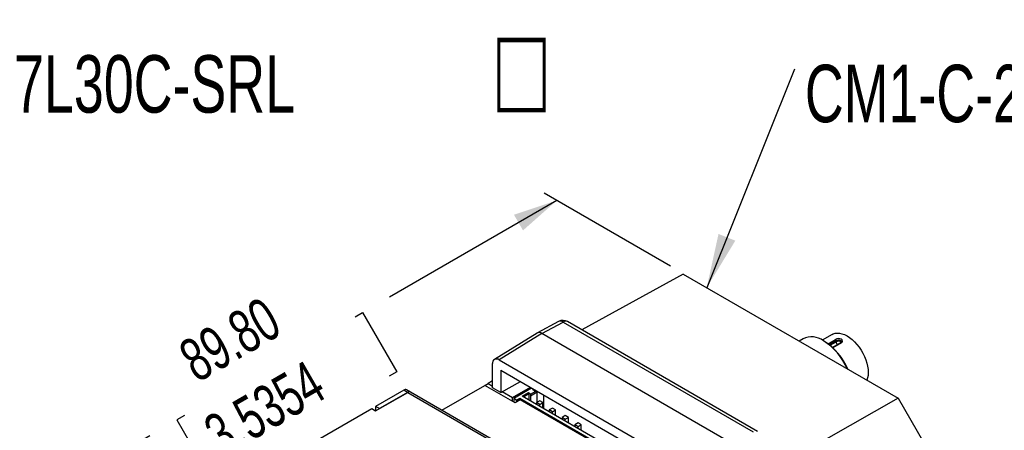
# Model space of a CAD drawing. Extents: x 11 to 421, y 5 to 275.
# Tile 9 of 16: x 137 to 191, y 141 to 163. Entities that reach past the tile are written whole.
import ezdxf
from ezdxf.enums import TextEntityAlignment as Align

# ---------------------------------------------------------------- set-up
doc = ezdxf.new("R2010")
doc.units = 0
doc.layers.get('0').update_dxf_attribs({"linetype": 'CONTINUOUS'})
doc.dimstyles.new('SLDDIMSTYLE3', dxfattribs={"dimtxt": 2.38125, "dimasz": 3, "dimexe": 0, "dimexo": 0.0625, "dimgap": 0.595313, "dimtad": 0, "dimlfac": 2, "dimrnd": 1e-09, "dimzin": 4, "dimsah": 1, "dimcen": 0.09, "dimazin": 3, "dimtfac": 1, "dimtofl": 0, "dimtmove": 0, "dimatfit": 3})

# ---------------------------------------------------------------- blocks, each defined once
blk = doc.blocks.new('SW_NOTE_7')
at = {"color": 0, "linetype": 'CONTINUOUS'}
blk.add_line((4.942, 13.958), (0, 0), dxfattribs=at)
blk.add_solid([(0, 0), (1.473, 2.661), (0.53, 2.995)], dxfattribs=at)
at = {"color": 0, "linetype": 'CONTINUOUS', "width": 0.7}
for s, height, p in [('□', 4.763, (44.206, 9.647)), ('CM1-C-17L30C-SRL', 3.175, (5.453, 10.114))]:
    blk.add_text(s, height=height, dxfattribs=at).set_placement(p, align=Align.BOTTOM_LEFT)
blk = doc.blocks.new('_D_10')
at = {"color": 7, "linetype": 'CONTINUOUS'}
for p, q in [((172.617, 149.704), (165.631, 153.737)), ((166.338, 153.329), (157.093, 147.991)), ((155.183, 146.889), (155.601, 147.13)), ((155.601, 147.13), (157.493, 143.854)), ((157.493, 143.854), (157.075, 143.612)), ((145.759, 141.448), (145.341, 141.207)), ((145.341, 141.207), (147.232, 137.93)), ((134.589, 135), (143.849, 140.346)), ((147.232, 137.93), (147.65, 138.172)), ((138.5, 132.743), (133.882, 135.408))]:
    blk.add_line(p, q, dxfattribs=at)
for points in [[(166.338, 153.329), (163.967, 152.537), (164.467, 151.671)], [(134.589, 135), (136.961, 135.792), (136.461, 136.658)]]:
    blk.add_solid(points, dxfattribs=at)
at = {"color": 7, "linetype": 'CONTINUOUS', "width": 0.7}
for s, p in [('89.80', (146.802, 142.608, -4.629)), ('3.5354', (148.173, 138.473, -4.629))]:
    blk.add_text(s, height=2.3813, rotation=29.9973, dxfattribs=at).set_placement(p, align=Align.BOTTOM_LEFT)
blk = doc.blocks.new('SW_NOTE_9')
at = {"color": 0, "linetype": 'CONTINUOUS'}
blk.add_line((4.844, 12.079), (0, 0), dxfattribs=at)
blk.add_solid([(0, 0), (1.581, 2.598), (0.652, 2.971)], dxfattribs=at)
at = {"color": 0, "linetype": 'CONTINUOUS', "width": 0.7}
for s, height, p in [('□', 4.763, (44.331, 7.723)), ('CM1-C-23S30C-SRL', 3.175, (5.425, 8.19))]:
    blk.add_text(s, height=height, dxfattribs=at).set_placement(p, align=Align.BOTTOM_LEFT)

msp = doc.modelspace()

# ---------------------------------------------------------------- linework, layer by layer
at = {"color": 7, "linetype": 'CONTINUOUS'}
for p, q in [((173.3242, 149.2549), (167.7162, 146.1761)), ((173.3242, 149.2549), (185.2052, 142.3961)), ((166.4372, 146.6409), (165.2592, 146.0075)), ((165.5047, 145.9803), (166.6801, 146.6123)), ((166.6801, 146.6123), (177.1892, 140.5455)), ((177.433, 140.5668), (166.9239, 146.6335)), ((165.2505, 146.0025), (162.8883, 144.5419)), ((165.5047, 145.9803), (163.1425, 144.5197)), ((176.0541, 139.8903), (165.5047, 145.9803)), ((181.5511, 145.9254), (181.0078, 145.6118)), ((179.9429, 145.6899), (179.7213, 145.5619)), ((181.1388, 145.5375), (181.0681, 145.5783)), ((182.0338, 145.4665), (181.5818, 145.2055)), ((181.7749, 145.5172), (181.7749, 145.5858)), ((182.0628, 145.4601), (182.0578, 145.4634)), ((162.789, 142.9835), (162.789, 144.3156)), ((163.1425, 144.5197), (173.608, 138.4781)), ((163.2354, 143.9506), (173.5151, 138.0163)), ((163.2354, 143.9506), (163.2354, 142.7258)), ((162.3649, 143.1091), (162.5416, 143.2111)), ((162.789, 143.354), (162.5416, 143.2111)), ((162.5416, 143.2111), (162.789, 143.0683)), ((163.2354, 142.7258), (164.334, 143.3164)), ((157.8747, 142.8484), (156.3191, 141.9504)), ((156.3226, 141.7034), (158.0939, 142.726)), ((158.0869, 142.726), (156.5312, 141.8279)), ((158.0869, 142.726), (157.8747, 142.8484)), ((158.2404, 142.7429), (158.0283, 142.8653)), ((158.0939, 142.726), (167.4914, 137.3009)), ((167.6414, 137.3158), (158.2439, 142.7408)), ((159.9854, 141.7355), (162.3649, 143.1091)), ((164.0266, 142.1498), (162.3649, 143.1091)), ((163.2354, 142.7258), (162.789, 142.9835)), ((163.3115, 142.7667), (163.8851, 142.4356)), ((163.8851, 142.4356), (164.8725, 143.0055)), ((164.9432, 142.9647), (163.9559, 142.3947)), ((164.4155, 142.5172), (164.762, 142.7172)), ((164.4862, 142.4764), (164.7973, 142.656)), ((164.762, 142.7172), (164.8822, 142.6478)), ((164.7973, 142.656), (164.762, 142.7172)), ((164.7973, 142.656), (164.7973, 142.2968)), ((164.8822, 142.6233), (165.1791, 142.7948)), ((164.8822, 142.5417), (165.2499, 142.7539)), ((164.8822, 142.6478), (164.8822, 142.6233)), ((164.8822, 142.6233), (164.8822, 142.5417)), ((165.0165, 142.8642), (165.067, 142.8933)), ((165.1367, 142.7948), (165.0165, 142.8642)), ((165.0872, 142.8233), (165.1377, 142.8525)), ((165.1791, 142.7948), (165.1367, 142.7948)), ((165.2499, 142.7539), (165.1791, 142.7948)), ((165.2499, 142.1824), (165.2499, 142.7539)), ((165.5999, 142.5856), (165.5999, 141.8335)), ((163.8851, 142.2314), (163.8851, 142.4356)), ((164.115, 142.3029), (163.9559, 142.3947)), ((163.9559, 142.3947), (163.9559, 142.1906)), ((164.3094, 142.3131), (164.0266, 142.1498)), ((164.115, 142.3029), (164.2917, 142.4049)), ((164.1232, 142.2056), (164.115, 142.3029)), ((164.2917, 142.4049), (173.1659, 137.282)), ((164.2917, 142.4049), (164.3, 142.3076)), ((173.0068, 137.2922), (164.3094, 142.3131)), ((173.3604, 137.3534), (164.4155, 142.5172)), ((164.8822, 142.5417), (164.8822, 142.2478)), ((165.3877, 142.262), (165.211, 142.16)), ((165.211, 142.16), (165.211, 142.058)), ((165.3877, 142.0579), (165.211, 142.16)), ((165.5645, 142.16), (165.3877, 142.262)), ((165.3877, 142.0579), (165.5645, 142.16)), ((165.3877, 141.9559), (165.3877, 142.0579)), ((165.5645, 141.8539), (165.5645, 142.16)), ((185.2052, 142.3961), (176.7813, 137.6333)), ((185.2052, 142.3961), (186.6026, 139.9759)), ((153.1407, 140.1155), (156.107, 141.8279)), ((156.107, 141.8279), (156.3226, 141.7034)), ((156.5312, 141.8279), (156.3191, 141.9504)), ((156.3191, 141.9504), (156.3191, 141.7054)), ((156.5312, 141.8279), (156.5312, 141.8238)), ((166.0949, 141.8538), (165.9181, 141.7518)), ((165.9181, 141.7518), (165.9181, 141.6498)), ((166.0949, 141.6497), (165.9181, 141.7518)), ((166.2716, 141.7518), (166.0949, 141.8538)), ((166.0949, 141.6497), (166.2716, 141.7518)), ((166.0949, 141.5477), (166.0949, 141.6497)), ((166.2716, 141.4457), (166.2716, 141.7518)), ((166.802, 141.4456), (166.6252, 141.3436)), ((166.6252, 141.3436), (166.6252, 141.2416)), ((166.802, 141.2415), (166.6252, 141.3436)), ((166.9787, 141.3436), (166.802, 141.4456)), ((166.802, 141.2415), (166.9787, 141.3436)), ((166.802, 141.1395), (166.802, 141.2415)), ((166.9787, 141.0375), (166.9787, 141.3436)), ((167.5091, 141.0374), (167.3323, 140.9354)), ((167.6858, 140.9354), (167.5091, 141.0374)), ((167.3323, 140.9354), (167.3323, 140.8334)), ((167.5091, 140.8333), (167.3323, 140.9354)), ((167.5091, 140.8333), (167.6858, 140.9354)), ((167.5091, 140.7313), (167.5091, 140.8333)), ((167.6858, 140.6292), (167.6858, 140.9354))]:
    msp.add_line(p, q, dxfattribs=at)
at = {"color": 8, "linetype": 'CONTINUOUS'}
for p, q in [((181.3279, 145.4147), (181.7346, 145.6495)), ((181.3935, 145.3656), (181.7749, 145.5858)), ((181.4436, 145.3259), (181.7749, 145.5172)), ((182.0628, 145.4601), (181.597, 145.1913))]:
    msp.add_line(p, q, dxfattribs=at)
at = {"color": 7, "linetype": 'CONTINUOUS', "flags": 128}
for points in [[(181.5511, 145.9254), (181.6023, 145.9516), (181.7132, 145.9879), (181.8338, 146.0024), (181.9623, 145.995), (182.0968, 145.9658), (182.2354, 145.9151), (182.376, 145.8438), (182.5166, 145.7527), (182.6552, 145.6434), (182.7897, 145.5174), (182.9182, 145.3764), (183.0388, 145.2226), (183.1497, 145.0583), (183.2493, 144.8857), (183.3362, 144.7075), (183.4091, 144.5262), (183.4669, 144.3444), (183.5088, 144.1649), (183.5342, 143.9902), (183.5427, 143.8229), (183.5342, 143.6654), (183.5088, 143.5201), (183.4704, 143.3976)], [(182.0737, 145.5207), (182.0635, 145.4917), (182.0327, 145.4658)]]:
    msp.add_lwpolyline(points, dxfattribs=at)
at = {"color": 8, "linetype": 'CONTINUOUS', "flags": 128}
for points in [[(181.7749, 145.5858), (181.8223, 145.6069), (181.8569, 145.6162), (181.8985, 145.6219), (181.9396, 145.6219), (181.9742, 145.6168), (182.0223, 145.5989), (182.0562, 145.5698), (182.0687, 145.5478), (182.0737, 145.521), (182.0736, 145.5207)], [(182.0328, 145.4659), (182.0443, 145.4681), (182.0578, 145.4634)]]:
    msp.add_lwpolyline(points, dxfattribs=at)
at = {"color": 8, "linetype": 'CONTINUOUS'}
for centre, radius, start, end in [((166.5336, 146.4134), 0.247, 53.60191, 112.96519), ((166.8207, 146.4085), 0.2476, 65.36022, 124.60414), ((181.8958, 145.3054), 0.2438, 48.20933, 119.71792), ((182.0468, 145.5308), 0.2722, 182.87499, 220.41966)]:
    msp.add_arc(centre, radius, start, end, dxfattribs=at)
at = {"color": 7, "linetype": 'CONTINUOUS'}
for centre, radius, start, end in [((166.6744, 146.2321), 0.4722, 58.13317, 120.12888), ((165.3601, 145.7912), 0.2381, 52.59719, 117.43357), ((180.4098, 144.6691), 1.1225, 54.11241, 114.57713), ((179.2347, 142.7014), 3.4114, 22.89364, 57.49691), ((179.378, 142.779), 3.2726, 22.08611, 57.44971), ((181.9053, 145.3817), 0.3176, 61.25092, 122.50748), ((181.7002, 145.5831), 0.0748, 2.0694, 62.60335), ((182.0119, 145.559), 0.1112, 297.24226, 65.45769), ((163.0045, 144.3506), 0.2183, 50.79279, 189.21797), ((157.9656, 142.729), 0.15, 65.30991, 127.27411), ((158.1777, 142.6066), 0.15, 65.30991, 127.27411), ((158.1818, 142.6033), 0.1509, 65.69288, 125.61758)]:
    msp.add_arc(centre, radius, start, end, dxfattribs=at)

# ---------------------------------------------------------------- block references
for name, p in [('SW_NOTE_7', (118.832, 147.1113)), ('SW_NOTE_9', (174.6202, 148.5067))]:
    msp.add_blockref(name, p, dxfattribs=at)

# ---------------------------------------------------------------- dimensions: what is measured, and where the dimension line sits
dim = msp.add_linear_dim(base=(134.5892, 135.0002), p1=(173.3242, 149.2957), p2=(139.2071, 132.3343), angle=29.99731, dimstyle='SLDDIMSTYLE3', dxfattribs=at)
dim.commit()
dim.dimension.update_dxf_attribs({"geometry": '_D_10', "text_midpoint": (150.471, 144.1686), "dimtype": 160})

doc.saveas('drawing.dxf')
